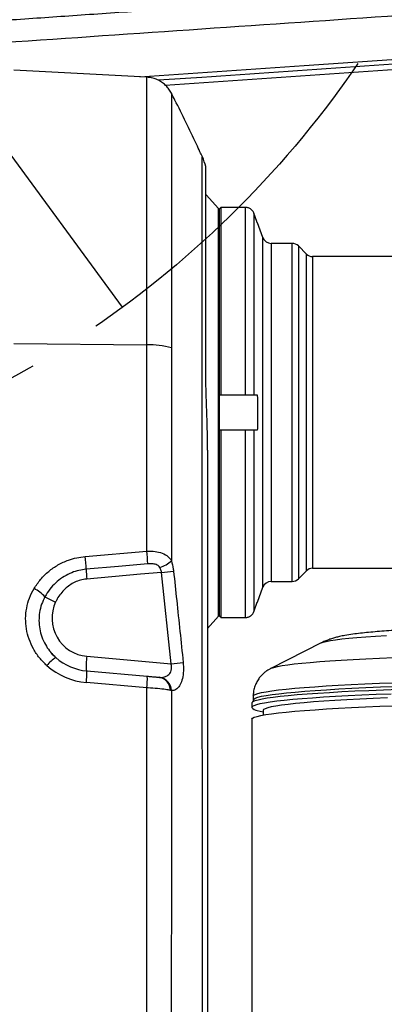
# Model space of a CAD drawing. Extents: x 0 to 8410, y 0 to 5940.
# Tile 48 of 158: x 1289 to 1413, y 3912 to 4247. Entities that reach past the tile are written whole.
import ezdxf

# ---------------------------------------------------------------- set-up
doc = ezdxf.new("R2010")
doc.units = 0
doc.header["$LTSCALE"] = 10
doc.linetypes.add('CENTERX2', pattern=[20.32, 12.7, -2.54, 2.54, -2.54])
doc.layers.get('0').update_dxf_attribs({"linetype": 'CONTINUOUS'})
doc.styles.add('SLDTEXTSTYLE0', font='TXT', dxfattribs={"width": 0.605})
doc.dimstyles.new('SLDDIMSTYLE1', dxfattribs={"dimtxt": 50, "dimasz": 50, "dimexe": 0, "dimexo": 0.0625, "dimgap": 12.5, "dimtad": 1, "dimdec": 1, "dimrnd": 1e-09, "dimzin": 12, "dimtxsty": 'SLDTEXTSTYLE0', "dimsah": 1, "dimcen": 0.09, "dimazin": 3, "dimtfac": 1, "dimtofl": 0, "dimtmove": 0, "dimatfit": 3, "dimtolj": 1, "dimtzin": 12})
doc.dimstyles.new('SLDDIMSTYLE6', dxfattribs={"dimtxt": 50, "dimasz": 50, "dimexe": 0, "dimexo": 0.0625, "dimgap": 12.5, "dimtad": 0, "dimtih": 1, "dimtoh": 1, "dimdec": 1, "dimrnd": 1e-09, "dimzin": 12, "dimtxsty": 'SLDTEXTSTYLE0', "dimblk1": 'NONE', "dimsah": 1, "dimcen": 0, "dimazin": 3, "dimtfac": 1, "dimtmove": 0, "dimatfit": 3, "dimtolj": 1, "dimtzin": 12})

# ---------------------------------------------------------------- blocks, each defined once
blk = doc.blocks.new('_D_19')
at = {"color": 7, "linetype": 'CONTINUOUS'}
for p, q in [((857.73, 4784.47), (645.25, 4784.47)), ((921.65, 4697.25), (857.73, 4784.47)), ((1323.64, 4148.79), (921.65, 4697.25))]:
    blk.add_line(p, q, dxfattribs=at)
blk.add_solid([(921.65, 4697.25), (898.15, 4742.01), (886.05, 4733.15)], dxfattribs=at)
at = {"color": 7, "linetype": 'CONTINUOUS', "char_height": 50, "attachment_point": 1, "style": 'SLDTEXTSTYLE0'}
for s, insert in [('%%c', (645.25, 4848.92)), ('680', (718.15, 4849.06))]:
    blk.add_mtext(s, dxfattribs=dict(at, insert=insert))
blk = doc.blocks.new('_NONE')
blk = doc.blocks.new('_D_21')
at = {"color": 7, "linetype": 'CONTINUOUS'}
for p, q in [((617.65, 4028.63), (617.65, 4923.91)), ((1627.65, 4028.63), (1627.65, 4923.91)), ((1627.65, 4908.91), (617.65, 4908.91))]:
    blk.add_line(p, q, dxfattribs=at)
for points in [[(617.65, 4908.91), (667.65, 4901.41), (667.65, 4916.41)], [(1627.65, 4908.91), (1577.65, 4916.41), (1577.65, 4901.41)]]:
    blk.add_solid(points, dxfattribs=at)
at = {"color": 7, "linetype": 'CONTINUOUS', "insert": (1046.26, 4973.37), "char_height": 50, "attachment_point": 1, "style": 'SLDTEXTSTYLE0'}
blk.add_mtext('1010', dxfattribs=at)

msp = doc.modelspace()

# ---------------------------------------------------------------- linework, layer by layer
at = {"color": 7, "linetype": 'CONTINUOUS'}
for p, q in [((1338.195329, 4224.376489), (1507.277181, 4236.033489)), ((1331.933057, 4227.053692), (1286.648025, 4229.42691)), ((1340.305721, 4221.557667), (1340.305766, 4221.566011)), ((1350.819906, 4199.92881), (1350.819876, 4199.922611)), ((1352.186938, 4187.021782), (1351.993015, 4186.848451)), ((1356.345644, 4182.366421), (1352.186938, 4187.021782)), ((1356.648018, 4119.021704), (1356.648018, 4182.262232)), ((1357.148027, 4182.764103), (1357.148027, 4119.021704)), ((1365.547394, 4182.764103), (1357.148027, 4182.764103)), ((1369.573956, 4177.521755), (1369.548505, 4177.521755)), ((1371.479189, 4172.495653), (1369.640981, 4177.546074)), ((1381.405374, 4170.521786), (1374.298265, 4170.521786)), ((1386.269351, 4166.900446), (1383.526703, 4169.642975)), ((1471.648028, 4166.021635), (1388.390651, 4166.021635)), ((1356.648018, 4119.021704), (1357.148027, 4119.021704)), ((1357.148027, 4119.021704), (1365.547394, 4119.021704)), ((1368.36647, 4119.021704), (1369.548505, 4119.021704)), ((1356.648018, 4043.78133), (1356.648018, 4107.02162)), ((1357.148027, 4107.02162), (1356.648018, 4107.02162)), ((1357.148027, 4107.02162), (1357.148027, 4043.279459)), ((1365.547394, 4107.02162), (1357.148027, 4107.02162)), ((1369.548505, 4107.02162), (1368.36647, 4107.02162)), ((1388.390651, 4060.021688), (1471.648028, 4060.021688)), ((1383.526703, 4056.400349), (1386.269351, 4059.143116)), ((1369.640981, 4048.497249), (1371.479189, 4053.547909)), ((1374.298265, 4055.521776), (1381.405374, 4055.521776)), ((1369.548505, 4048.521807), (1369.573956, 4048.521807)), ((1352.648025, 4039.537956), (1356.345644, 4043.676903)), ((1357.148027, 4043.279459), (1365.547394, 4043.279459)), ((1391.285142, 4034.610321), (1374.107172, 4025.902082)), ((1391.285142, 4034.610321), (1391.301622, 4034.618666)), ((1374.107172, 4025.902082), (1374.154856, 4025.925686)), ((1311.529806, 4025.090267), (1332.105314, 4023.289968)), ((1332.224628, 4023.266603), (1336.311688, 4022.908022)), ((1368.148019, 4016.494324), (1368.148019, 4015.216877)), ((1367.648026, 4014.099886), (1367.648026, 4012.65793)), ((1369.549399, 4011.647512), (1371.498024, 4011.133482)), ((1371.498024, 4011.627485), (1371.498024, 4010.062982)), ((1367.648026, 4008.630564), (1367.648026, 2980.701496))]:
    msp.add_line(p, q, dxfattribs=at)
at = {"color": 8, "linetype": 'CONTINUOUS'}
for p, q in [((1356.345644, 4113.021662), (1356.345644, 4182.366421)), ((1365.547394, 4119.021704), (1365.547394, 4182.764103)), ((1368.36647, 4180.782606), (1368.36647, 4119.021704)), ((1371.479189, 4113.021662), (1371.479189, 4172.495653)), ((1374.298265, 4170.521786), (1374.298265, 4055.521776)), ((1381.405374, 4113.021662), (1381.405374, 4170.521786)), ((1383.526703, 4169.642975), (1383.526703, 4056.400349)), ((1386.269351, 4113.021662), (1386.269351, 4166.900446)), ((1388.390651, 4166.021635), (1388.390651, 4060.021688)), ((1286.648025, 4136.469652), (1331.932326, 4135.991623)), ((1356.345644, 4043.676903), (1356.345644, 4113.021662)), ((1371.479189, 4053.547909), (1371.479189, 4113.021662)), ((1381.405374, 4055.521776), (1381.405374, 4113.021662)), ((1386.269351, 4059.143116), (1386.269351, 4113.021662)), ((1365.547394, 4043.279459), (1365.547394, 4107.02162)), ((1368.36647, 4107.02162), (1368.36647, 4045.260717)), ((1310.994437, 4064.034035), (1331.957569, 4065.853407)), ((1340.174785, 4027.557899), (1336.947849, 4058.584501)), ((1311.517751, 4030.071308), (1340.174785, 4027.557899)), ((1336.132174, 4022.923996), (1336.301943, 4022.910168)), ((1331.932282, 4019.314815), (1311.356773, 4021.115114)), ((1340.306272, 4018.389036), (1339.985927, 4018.458893))]:
    msp.add_line(p, q, dxfattribs=at)
at = {"color": 8, "linetype": 'CONTINUOUS', "flags": 128}
for points in [[(1329.5814, 4227.176716), (1385.457506, 4231.004288), (1455.036094, 4235.758592), (1503.599574, 4239.070703), (1503.599634, 4239.070703), (1503.599634, 4239.070703)], [(1332.248097, 4061.517288), (1322.310811, 4060.64706), (1311.285337, 4059.681465)], [(1336.947849, 4058.584501), (1329.762792, 4057.949354), (1311.489125, 4056.334783)], [(1391.301622, 4034.618666), (1391.962459, 4034.873535), (1393.021574, 4035.150101), (1394.428244, 4035.423328), (1396.177819, 4035.692503), (1398.264428, 4035.956671), (1400.681218, 4036.214878), (1403.420111, 4036.466171), (1406.472018, 4036.710073), (1409.826776, 4036.945392), (1413.473298, 4037.171652)], [(1374.154856, 4025.925686), (1374.310841, 4025.996496), (1375.187358, 4026.294996), (1376.411011, 4026.591112), (1377.978315, 4026.883652), (1379.884829, 4027.172138), (1382.125159, 4027.455379), (1384.692957, 4027.732899), (1387.580951, 4028.003742), (1390.780946, 4028.267433), (1394.283851, 4028.522779), (1398.079743, 4028.769304), (1402.157893, 4029.006054), (1406.506708, 4029.23279), (1411.113878, 4029.448559), (1415.966322, 4029.652883)], [(1368.148019, 4016.494562), (1368.325969, 4016.803791), (1368.859341, 4017.112543), (1369.746646, 4017.419626), (1370.985469, 4017.724087), (1372.572397, 4018.025209), (1374.503066, 4018.32204), (1376.772156, 4018.613865), (1379.373481, 4018.899729), (1382.299831, 4019.179155), (1385.543188, 4019.451191), (1389.094641, 4019.71512), (1392.944446, 4019.970228), (1397.081991, 4020.215799), (1401.495924, 4020.451118), (1406.174114, 4020.67547), (1411.103686, 4020.888378), (1416.27114, 4021.089126)], [(1368.148049, 4015.213301), (1368.148019, 4015.216877), (1368.327399, 4015.527536), (1368.865063, 4015.83748), (1369.75952, 4016.145756), (1371.008267, 4016.451408), (1372.607862, 4016.753723), (1374.553879, 4017.051746), (1376.84091, 4017.344524), (1379.46265, 4017.63158), (1382.411798, 4017.911722), (1385.680219, 4018.184711), (1389.258822, 4018.449356), (1393.137714, 4018.704941), (1397.306164, 4018.950989), (1401.752581, 4019.186546), (1406.464686, 4019.411136), (1411.429396, 4019.624283), (1416.63297, 4019.825031)]]:
    msp.add_lwpolyline(points, dxfattribs=at)
at = {"color": 7, "linetype": 'CONTINUOUS', "flags": 128}
for points in [[(1357.148027, 4182.764103), (1356.808548, 4182.423403), (1356.648018, 4182.262232)], [(1369.548505, 4177.521755), (1369.405603, 4177.916099), (1368.36647, 4180.782606)], [(1368.36647, 4045.260717), (1368.467962, 4045.540621), (1369.548505, 4048.521807)], [(1417.730292, 4018.776705), (1412.516137, 4018.581201), (1407.53146, 4018.373777), (1402.789732, 4018.154671), (1398.303708, 4017.924597), (1394.085517, 4017.684271), (1390.146514, 4017.43417), (1386.497309, 4017.175247), (1383.147766, 4016.90798), (1380.106887, 4016.633083), (1377.382865, 4016.351272), (1374.983063, 4016.063501), (1372.913947, 4015.770485), (1371.181076, 4015.472938), (1369.789144, 4015.171816), (1368.741905, 4014.867594), (1368.042176, 4014.561464), (1367.691835, 4014.253904), (1367.648026, 4014.099886)], [(1415.095379, 4017.238428), (1409.994235, 4017.036964), (1405.129423, 4016.82358), (1400.513997, 4016.598751), (1396.160414, 4016.36367), (1392.080446, 4016.118337), (1388.285061, 4015.863706), (1384.78451, 4015.600492), (1381.588211, 4015.32941), (1378.704777, 4015.050937), (1376.142015, 4014.766027), (1373.906782, 4014.475633), (1372.005155, 4014.180233), (1370.442247, 4013.880779), (1369.222244, 4013.577988), (1368.34847, 4013.272573), (1367.823248, 4012.965729), (1367.648026, 4012.65793), (1367.648026, 4012.65793)], [(1413.899263, 4015.930464), (1409.037163, 4015.722801), (1404.422035, 4015.503933), (1400.066754, 4015.274097), (1395.983448, 4015.03401), (1392.183503, 4014.784624), (1388.677498, 4014.526178), (1385.475209, 4014.259865), (1382.585575, 4013.98616), (1380.016645, 4013.706018), (1377.77557, 4013.419916), (1375.868609, 4013.128807), (1374.301066, 4012.833645), (1373.077294, 4012.534906), (1372.200733, 4012.233784), (1371.673828, 4011.930992), (1371.498024, 4011.627485), (1371.498024, 4011.627485)], [(1367.648026, 4008.630564), (1367.658978, 4008.707573), (1367.921775, 4009.015133), (1368.534302, 4009.321739), (1369.494905, 4009.626438), (1370.800962, 4009.928514), (1372.449001, 4010.227014), (1374.434551, 4010.521223), (1376.752248, 4010.810425), (1379.395863, 4011.093666), (1382.358273, 4011.37047), (1385.631462, 4011.639644), (1389.206668, 4011.900713), (1393.074175, 4012.153198), (1397.223612, 4012.395908), (1401.643773, 4012.628605), (1406.322738, 4012.850572), (1411.247899, 4013.061096), (1416.405996, 4013.259699)]]:
    msp.add_lwpolyline(points, dxfattribs=at)
at = {"color": 7, "linetype": 'CENTERX2'}
msp.add_circle((1122.648021, 4423.021738), 340, dxfattribs=at)
at = {"color": 7, "linetype": 'CONTINUOUS'}
for centre, radius, start, end in [((1332.648021, 4191.629627), 20, 14.5125903, 24.53387333), ((1355.458696, 4181.574188), 1.189325, 0, 41.77585159), ((1374.298271, 4173.521738), 3, 200, 270), ((1381.40538, 4167.521738), 3, 45, 90), ((1388.390662, 4169.021738), 3, 225, 270), ((1388.390662, 4057.021738), 3, 90, 135), ((1381.40538, 4058.521738), 3, 270, 315), ((1374.298271, 4052.521738), 3, 90, 160), ((1355.458696, 4044.469288), 1.189325, 318.22414841, 360), ((1369.843434, 4014.495001), 2.862629, 219.92186491, 264.10445722)]:
    msp.add_arc(centre, radius, start, end, dxfattribs=at)
at = {"color": 8, "linetype": 'CONTINUOUS'}
for centre, radius, start, end in [((1332.786406, 4108.685464), 27.319513, 74.02336578, 91.79150887), ((1252.480027, 4057.937265), 58.831172, 1.69892788, 5.94833356), ((1273.296914, 4059.745242), 58.977811, 1.72176643, 5.9446207), ((1366.800164, 4061.382364), 55.540877, 181.75491599, 185.21426145), ((1334.246967, 4068.696403), 8.633354, 284.18135449, 314.76139588), ((1300.569945, 4405.721253), 349.037643, 275.98242737, 276.66062094), ((1286.124485, 4039.319788), 15.668748, 44.60602632, 61.64770602), ((1340.162034, 4133.110669), 93.234686, 242.61691076, 245.10022847), ((1312.674053, 4043.018674), 12.998897, 154.85253076, 264.89657379), ((1305.353279, 4021.638832), 9.074087, 118.528234, 144.62727653), ((1331.177185, 4027.157705), 19.874166, 171.56991021, 185.9392866), ((1304.333609, 4380.58007), 354.836924, 275.79718728, 276.46886332), ((1286.001706, 4024.210123), 25.543267, 353.04052296, 1.97462976), ((1306.577215, 4022.409825), 25.543267, 353.04052296, 1.97462976), ((1335.466296, 4018.453683), 4.519634, 0.06604771, 81.52776882), ((1335.606931, 4018.260735), 4.701092, 1.56390055, 81.49820172)]:
    msp.add_arc(centre, radius, start, end, dxfattribs=at)
at = {"color": 7, "linetype": 'CONTINUOUS'}
msp.add_ellipse((1312.768811, 4043.021738), major_axis=(-12.55208, 13.119455), ratio=0.981825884, start_param=1.6572387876, end_param=2.300183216, dxfattribs=at)
at = {"color": 8, "linetype": 'CONTINUOUS'}
msp.add_ellipse((1313.030491, 4044.027529), major_axis=(-15.677452, 17.035035), ratio=0.9857087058, start_param=1.6746281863, end_param=2.3175726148, dxfattribs=at)
for points, knots in [([(1611.912062, 4354.088833), (1610.496312, 4349.832695), (1607.673839, 4341.347559), (1602.065926, 4329.165765), (1595.47215, 4317.501827), (1588.294633, 4307.198519), (1580.830305, 4298.209316), (1573.324576, 4290.465641), (1565.238832, 4283.341275), (1556.581669, 4276.851463), (1546.63311, 4270.612404), (1535.374826, 4264.870341), (1522.810207, 4259.864126), (1509.787761, 4256.08544), (1497.379874, 4253.663408), (1485.777506, 4252.622723), (1475.175023, 4251.952612), (1464.599213, 4251.209817), (1454.021978, 4250.486798), (1424.470052, 4248.452501), (1375.943389, 4245.121337), (1308.440454, 4240.486007), (1263.430535, 4237.398983), (1240.92788, 4235.855629)], [0, 0, 0, 0, 0.0321761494, 0.0641471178, 0.0960698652, 0.1282445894, 0.1541292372, 0.1798606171, 0.2055705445, 0.2314030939, 0.2574374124, 0.2897788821, 0.3219979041, 0.3543855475, 0.3869952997, 0.4125658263, 0.4379418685, 0.463325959, 0.4887098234, 0.5140935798, 0.6760861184, 0.8380596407, 1, 1, 1, 1]), ([(1242.405919, 4243.609001), (1249.839936, 4244.121791), (1264.915211, 4245.161667), (1287.296329, 4246.707985), (1309.891659, 4248.262804), (1332.214445, 4249.806419), (1351.411897, 4251.128496), (1367.259569, 4252.221038), (1380.068507, 4253.105864), (1392.742943, 4253.980817), (1405.281193, 4254.844453), (1417.766401, 4255.704785), (1429.3157, 4256.501926), (1436.703462, 4257.011634), (1439.814528, 4257.226278)], [0, 0, 0, 0, 0.1129463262, 0.2290412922, 0.3400745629, 0.4562906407, 0.5682731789, 0.6318219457, 0.6971408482, 0.7629479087, 0.8244563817, 0.887707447, 0.9527124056, 1, 1, 1, 1]), ([(1507.166227, 4237.642576), (1502.820792, 4237.34914), (1494.128749, 4236.762189), (1476.724381, 4235.573507), (1428.910805, 4232.328879), (1380.521214, 4229.034093), (1340.826617, 4226.32662), (1335.913917, 4225.991537)], [0, 0, 0, 0, 0.0761812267, 0.1523830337, 0.3047778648, 0.9139576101, 1, 1, 1, 1]), ([(1331.932326, 4135.991623), (1331.925238, 4139.069128), (1331.911062, 4145.224158), (1331.93939, 4154.267719), (1331.92473, 4163.128408), (1331.938389, 4171.625873), (1331.929977, 4179.66999), (1331.934357, 4187.191241), (1331.934437, 4194.266207), (1331.930022, 4200.734986), (1331.931554, 4206.580359), (1331.930018, 4211.730444), (1331.92873, 4216.233738), (1331.931051, 4219.980129), (1331.934754, 4222.959725), (1331.934446, 4225.163515), (1331.932584, 4226.529115), (1331.929898, 4227.122326), (1331.929483, 4227.004708), (1331.929406, 4226.982881)], [0, 0, 0, 0, 0.0607024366, 0.1214052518, 0.1836437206, 0.2463394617, 0.3071024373, 0.3685360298, 0.4299704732, 0.4926588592, 0.5534746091, 0.6149616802, 0.6764488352, 0.739195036, 0.8000049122, 0.861485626, 0.9229662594, 0.9857048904, 1, 1, 1, 1]), ([(1340.305766, 4221.566011), (1340.305827, 4221.584011), (1340.306141, 4221.675412), (1340.308507, 4221.278195), (1340.310501, 4220.463015), (1340.311294, 4219.098076), (1340.310754, 4217.24494), (1340.307113, 4214.716467), (1340.304871, 4211.404013), (1340.306518, 4207.182843), (1340.308072, 4202.247498), (1340.306449, 4196.685485), (1340.310383, 4190.545378), (1340.313371, 4183.89503), (1340.305779, 4176.670872), (1340.314818, 4169.003657), (1340.302851, 4160.970121), (1340.310186, 4152.646201), (1340.308768, 4143.964991), (1340.30691, 4137.970843), (1340.305974, 4134.949734)], [0, 0, 0, 0, 0.0118607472, 0.0602283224, 0.1092506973, 0.1584936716, 0.2086865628, 0.2591168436, 0.3201083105, 0.3815277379, 0.4433976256, 0.5063102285, 0.56718996, 0.6284956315, 0.6904583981, 0.7533229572, 0.8141792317, 0.875459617, 0.9372304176, 1, 1, 1, 1]), ([(1350.825762, 2859.31008), (1350.826807, 2867.106315), (1350.828896, 2882.699158), (1350.823327, 2906.166514), (1350.822072, 2929.788759), (1350.822933, 2953.604223), (1350.820357, 2977.580019), (1350.814499, 3001.699343), (1350.806116, 3025.829862), (1350.797953, 3049.239561), (1350.788871, 3071.883711), (1350.789186, 3097.761128), (1350.809894, 3127.735878), (1350.829231, 3173.348278), (1350.826697, 3296.994022), (1350.802372, 3588.472302), (1350.898256, 3858.618264), (1350.816524, 4054.903465), (1350.802493, 4077.285764), (1350.816924, 4103.40535), (1350.835513, 4119.073621), (1350.823442, 4131.171026), (1350.816049, 4139.59438), (1350.823914, 4145.098009), (1350.817138, 4151.127716), (1350.820585, 4157.556093), (1350.81836, 4163.718941), (1350.820201, 4169.498999), (1350.820402, 4174.869014), (1350.819584, 4179.791716), (1350.819255, 4184.273292), (1350.819252, 4188.234238), (1350.819237, 4191.657699), (1350.819029, 4194.526787), (1350.819074, 4196.828826), (1350.819464, 4198.527966), (1350.820329, 4199.561674), (1350.820281, 4200.022882), (1350.819964, 4199.943326), (1350.819906, 4199.92881)], [0, 0, 0, 0, 0.0167387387, 0.0334782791, 0.0502462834, 0.0670475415, 0.0840713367, 0.1011256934, 0.1182732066, 0.1354519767, 0.1512015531, 0.1669756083, 0.1916529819, 0.2163325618, 0.2656918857, 0.459753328, 0.8478762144, 0.8512297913, 0.8851309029, 0.8964337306, 0.9077364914, 0.9190348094, 0.9226619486, 0.9263035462, 0.9314308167, 0.9365957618, 0.9417969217, 0.947036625, 0.9521644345, 0.9573284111, 0.9625294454, 0.9677685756, 0.9729072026, 0.9780817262, 0.983293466, 0.9885441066, 0.9936772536, 0.9988463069, 1, 1, 1, 1]), ([(1331.957569, 4065.853407), (1331.962496, 4077.543039), (1331.972351, 4100.922257), (1331.945668, 4124.301849), (1331.932326, 4135.991623)], [0, 0, 0, 0, 0.5000009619, 1, 1, 1, 1]), ([(1340.305974, 4134.949734), (1340.310019, 4131.454943), (1340.337938, 4107.329667), (1340.331608, 4083.200307), (1340.326195, 4062.56633)], [0, 0, 0, 0, 0.1448601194, 1, 1, 1, 1]), ([(1293.565442, 4053.10898), (1294.26665, 4054.168335), (1295.689542, 4056.317984), (1298.473179, 4059.014182), (1301.67841, 4061.248377), (1304.923558, 4062.737284), (1308.069514, 4063.669066), (1310.013898, 4063.911684), (1310.994437, 4064.034035)], [0, 0, 0, 0, 0.1796259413, 0.3644976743, 0.5431978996, 0.7273307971, 0.8624948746, 1, 1, 1, 1]), ([(1331.957569, 4065.853407), (1332.468428, 4065.859461), (1333.857873, 4065.875929), (1336.109589, 4065.563341), (1338.302427, 4064.740728), (1339.648885, 4063.646368), (1340.164185, 4062.824671), (1340.326195, 4062.56633)], [0, 0, 0, 0, 0.1422778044, 0.3869702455, 0.6541298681, 0.89125852, 1, 1, 1, 1]), ([(1311.285337, 4059.681465), (1310.457615, 4059.57381), (1308.783983, 4059.356135), (1306.266377, 4058.535553), (1303.771364, 4057.296289), (1301.41255, 4055.583096), (1299.331517, 4053.475255), (1298.022227, 4051.648879), (1297.406743, 4050.54943), (1297.279885, 4050.322821)], [0, 0, 0, 0, 0.142053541, 0.2872284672, 0.4496918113, 0.6166255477, 0.7838305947, 0.95544494, 1, 1, 1, 1]), ([(1336.362069, 4060.326149), (1336.203453, 4060.535439), (1335.887432, 4060.952418), (1334.969529, 4061.381992), (1333.737157, 4061.592389), (1332.739829, 4061.542089), (1332.248097, 4061.517288)], [0, 0, 0, 0, 0.1800583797, 0.358740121, 0.6838271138, 1, 1, 1, 1]), ([(1336.947849, 4058.584501), (1336.869484, 4058.982014), (1336.746273, 4059.607009), (1336.464593, 4060.134247), (1336.362069, 4060.326149)], [0, 0, 0, 0, 0.63602497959, 1, 1, 1, 1]), ([(1340.326195, 4062.56633), (1340.575457, 4061.642393), (1340.884146, 4060.498173), (1341.026715, 4059.274905), (1341.054162, 4059.039404)], [0, 0, 0, 0, 0.8074821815, 1, 1, 1, 1]), ([(1311.489125, 4056.334783), (1311.451038, 4056.331271), (1310.736986, 4056.265424), (1309.35672, 4056.005825), (1306.801375, 4055.070643), (1304.479783, 4053.482923), (1302.595523, 4051.402383), (1301.568774, 4049.877753), (1301.077413, 4048.886033), (1300.90723, 4048.542549)], [0, 0, 0, 0, 0.0083604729, 0.1567406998, 0.3051467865, 0.6009341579, 0.7586411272, 0.9164050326, 1, 1, 1, 1]), ([(1341.054162, 4059.039404), (1341.407128, 4055.724935), (1342.508683, 4045.380967), (1343.581579, 4035.03391), (1344.310691, 4028.002312)], [0, 0, 0, 0, 0.3204252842, 1, 1, 1, 1]), ([(1297.954237, 4026.891758), (1297.074576, 4027.750378), (1295.315326, 4029.467549), (1293.271443, 4032.53517), (1291.765685, 4035.867347), (1290.866448, 4039.373136), (1290.601124, 4042.945683), (1290.953708, 4046.486368), (1291.896619, 4049.941894), (1293.009157, 4052.053264), (1293.565442, 4053.10898)], [0, 0, 0, 0, 0.12632062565, 0.25263094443, 0.37856034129, 0.5044813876, 0.62771345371, 0.75095059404, 0.87547167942, 1, 1, 1, 1]), ([(1297.279885, 4050.322821), (1296.871376, 4049.478568), (1296.042505, 4047.765566), (1295.38082, 4045.008005), (1295.161473, 4042.183474), (1295.424695, 4039.387963), (1296.154913, 4036.625763), (1297.324815, 4034.138776), (1298.383117, 4032.421099), (1299.088675, 4031.660026), (1299.218764, 4031.519701)], [0, 0, 0, 0, 0.1401847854, 0.2844372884, 0.4216759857, 0.5627916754, 0.7023078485, 0.8458578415, 0.9715795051, 1, 1, 1, 1]), ([(1336.301943, 4022.910168), (1336.445281, 4022.903576), (1337.126559, 4022.872246), (1338.217951, 4023.041507), (1339.387313, 4023.69727), (1340.098495, 4024.650107), (1340.335045, 4025.532577), (1340.392272, 4026.357755), (1340.330927, 4026.973307), (1340.203389, 4027.450807), (1340.174785, 4027.557899)], [0, 0, 0, 0, 0.0652594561, 0.310175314, 0.5096610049, 0.679039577, 0.8011377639, 0.8389068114, 0.9638702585, 1, 1, 1, 1]), ([(1344.310691, 4028.002312), (1344.370641, 4027.028815), (1344.490634, 4025.080321), (1344.10793, 4022.431845), (1343.342763, 4020.317657), (1342.191348, 4018.860494), (1341.108435, 4018.387053), (1340.442596, 4018.388699), (1340.306272, 4018.389036)], [0, 0, 0, 0, 0.1784543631, 0.3571839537, 0.5351940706, 0.7266626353, 0.9440368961, 1, 1, 1, 1]), ([(1331.968596, 3084.712674), (1331.952933, 3171.449212), (1331.92944, 3301.553998), (1331.948105, 3475.026563), (1331.951763, 3648.499249), (1331.901778, 3821.972478), (1331.90628, 3960.033648), (1331.928792, 4011.358233), (1331.932282, 4019.314815)], [0, 0, 0, 0, 0.2784171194, 0.4176256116, 0.5568342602, 0.8352511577, 0.9744598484, 1, 1, 1, 1]), ([(1339.985927, 4018.458893), (1339.470889, 4018.55672), (1338.311313, 4018.776973), (1335.665732, 4019.07353), (1333.346908, 4019.243359), (1332.092987, 4019.306698), (1331.932282, 4019.314815)], [0, 0, 0, 0, 0.2723090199, 0.6130864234, 0.9504124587, 1, 1, 1, 1]), ([(1340.306272, 4018.389036), (1340.303402, 4010.375777), (1340.284998, 3958.994351), (1340.281398, 3820.877542), (1340.322018, 3647.408888), (1340.318195, 3473.935876), (1340.305534, 3300.458417), (1340.316035, 3170.356363), (1340.323036, 3083.620955)], [0, 0, 0, 0, 0.0257164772, 0.1648953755, 0.4432609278, 0.5824444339, 0.7216273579, 1, 1, 1, 1])]:
    msp.add_open_spline(points, degree=3, knots=knots, dxfattribs=at)
at = {"color": 7, "linetype": 'CONTINUOUS'}
for points, knots in [([(1340.331634, 4221.568634), (1340.326227, 4221.581598), (1340.105644, 4222.110519), (1339.498612, 4222.983687), (1338.497537, 4224.175937), (1337.320508, 4225.180818), (1335.93915, 4226.033668), (1334.40097, 4226.645491), (1333.043194, 4226.991238), (1332.207252, 4227.00538), (1331.930568, 4227.010061)], [0, 0, 0, 0, 0.0040138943, 0.1637572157, 0.299829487, 0.4490111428, 0.6036546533, 0.7614947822, 0.9210584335, 1, 1, 1, 1]), ([(1350.838994, 4199.937631), (1350.569297, 4200.524272), (1349.911618, 4201.954845), (1348.064746, 4205.906854), (1345.25207, 4211.778317), (1342.389808, 4217.554765), (1340.720842, 4220.807359), (1340.32618, 4221.576502)], [0, 0, 0, 0, 0.08053806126, 0.19639885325, 0.54398673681, 0.8921662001, 1, 1, 1, 1]), ([(1352.648025, 4100.168039), (1352.608559, 4102.946592), (1352.529164, 4108.536212), (1352.166884, 4117.618052), (1351.986617, 4126.143904), (1351.996356, 4134.019197), (1351.990839, 4140.66218), (1351.996231, 4147.160699), (1351.992732, 4153.438999), (1351.995047, 4159.452372), (1351.99339, 4165.162799), (1351.99421, 4170.559837), (1351.994224, 4175.517041), (1351.994053, 4180.000485), (1351.993278, 4183.980047), (1351.992695, 4187.495897), (1351.993758, 4190.469489), (1351.995112, 4192.88173), (1351.994783, 4194.728566), (1351.993385, 4195.988123), (1351.993239, 4196.650072), (1351.993476, 4196.640939), (1351.993566, 4196.637441)], [0, 0, 0, 0, 0.0581250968, 0.1169303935, 0.1884326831, 0.2361482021, 0.2841807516, 0.3325637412, 0.3812861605, 0.4297626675, 0.4785828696, 0.5279336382, 0.5780128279, 0.6262556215, 0.6748353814, 0.7237719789, 0.7735334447, 0.8217761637, 0.8703580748, 0.9193300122, 0.9691053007, 1, 1, 1, 1]), ([(1356.648018, 4113.021662), (1356.648018, 4115.112354), (1356.648018, 4119.293758), (1356.648018, 4125.637511), (1356.648018, 4131.994942), (1356.648018, 4138.365486), (1356.648018, 4144.593258), (1356.648018, 4150.620502), (1356.648018, 4156.316744), (1356.648018, 4161.582304), (1356.648018, 4166.329207), (1356.648018, 4170.486623), (1356.648018, 4174.002166), (1356.648018, 4177.145053), (1356.648018, 4179.63027), (1356.648018, 4181.276392), (1356.648018, 4181.475918), (1356.648018, 4181.574156)], [0, 0, 0, 0, 0.0582524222, 0.116505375, 0.1782585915, 0.2400063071, 0.3038240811, 0.3686506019, 0.4341682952, 0.5000355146, 0.5659019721, 0.6314178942, 0.6962446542, 0.7600642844, 0.842345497, 0.9223776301, 1, 1, 1, 1]), ([(1368.36647, 4180.782606), (1368.352915, 4180.818615), (1368.220222, 4181.171124), (1367.833245, 4181.791518), (1367.03161, 4182.433719), (1366.220668, 4182.729805), (1365.715937, 4182.755517), (1365.547394, 4182.764103)], [0, 0, 0, 0, 0.03158362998, 0.30918473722, 0.58598535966, 0.86174994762, 1, 1, 1, 1]), ([(1365.547394, 4119.021704), (1365.847196, 4119.021704), (1366.483055, 4119.021704), (1367.359544, 4119.021704), (1368.023184, 4119.021704), (1368.263701, 4119.021704), (1368.36647, 4119.021704)], [0, 0, 0, 0, 0.2449823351, 0.5195908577, 0.7947286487, 1, 1, 1, 1]), ([(1369.548505, 4119.021704), (1369.614892, 4115.52385), (1369.690829, 4111.522863), (1369.564403, 4107.524431), (1369.548505, 4107.02162)], [0, 0, 0, 0, 0.8742478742, 1, 1, 1, 1]), ([(1356.648018, 4044.469406), (1356.648018, 4044.524322), (1356.648018, 4044.634149), (1356.648018, 4045.544835), (1356.648018, 4047.031755), (1356.648018, 4049.207255), (1356.648018, 4052.040335), (1356.648018, 4055.556897), (1356.648018, 4059.714323), (1356.648018, 4064.461247), (1356.648018, 4069.72681), (1356.648018, 4075.422804), (1356.648018, 4081.450289), (1356.648018, 4088.348984), (1356.648018, 4096.091497), (1356.648018, 4104.575308), (1356.648018, 4110.234974), (1356.648018, 4113.021662)], [0, 0, 0, 0, 0.058255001, 0.1165051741, 0.1782572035, 0.2400044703, 0.3038241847, 0.3686510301, 0.4341683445, 0.5000348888, 0.565902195, 0.6314181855, 0.6962447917, 0.7600646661, 0.8423456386, 0.9223746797, 1, 1, 1, 1]), ([(1368.36647, 4107.02162), (1368.352916, 4107.02162), (1368.220232, 4107.02162), (1367.833219, 4107.02162), (1367.031598, 4107.02162), (1366.22067, 4107.02162), (1365.715937, 4107.02162), (1365.547394, 4107.02162)], [0, 0, 0, 0, 0.0315843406, 0.3091709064, 0.5859726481, 0.8617461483, 1, 1, 1, 1]), ([(1352.648025, 4100.168039), (1352.648025, 4079.818079), (1352.648025, 3991.930466), (1352.648025, 3836.503316), (1352.648025, 3633.837648), (1352.648025, 3431.241013), (1352.648025, 3286.075379), (1352.648025, 3198.631371), (1352.648025, 3168.748889), (1352.648025, 3138.853335), (1352.648025, 3108.907318), (1352.648025, 3078.859028), (1352.648025, 3051.083325), (1352.648025, 3025.554008), (1352.648025, 3002.319222), (1352.648025, 2979.025042), (1352.648025, 2957.101341), (1352.648025, 2936.58764), (1352.648025, 2917.500528), (1352.648025, 2898.457749), (1352.648025, 2879.458228), (1352.648025, 2866.811727), (1352.648025, 2860.490491)], [0, 0, 0, 0, 0.0493761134, 0.2132460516, 0.3771160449, 0.5409861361, 0.7048560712, 0.7290976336, 0.7533470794, 0.7775961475, 0.8018372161, 0.8260682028, 0.8502973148, 0.868750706, 0.8872202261, 0.9056896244, 0.9241427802, 0.9393013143, 0.9544667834, 0.9696442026, 0.9848269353, 1, 1, 1, 1]), ([(1356.648018, 4043.78133), (1356.701527, 4043.727605), (1356.868169, 4043.560287), (1357.03486, 4043.393018), (1357.148027, 4043.279459)], [0, 0, 0, 0, 0.3210977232, 1, 1, 1, 1]), ([(1365.547394, 4043.279459), (1365.691223, 4043.285689), (1366.169653, 4043.306412), (1366.837569, 4043.531345), (1367.571853, 4044.018371), (1368.077508, 4044.588473), (1368.288684, 4045.079756), (1368.36647, 4045.260717)], [0, 0, 0, 0, 0.1179415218, 0.3923198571, 0.5625322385, 0.8388613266, 1, 1, 1, 1]), ([(1426.346233, 4039.440204), (1425.619525, 4039.406162), (1423.544478, 4039.308956), (1420.362986, 4039.1365), (1416.786664, 4038.921958), (1413.440563, 4038.694307), (1410.30713, 4038.451806), (1407.37716, 4038.190812), (1404.617157, 4037.903193), (1401.942403, 4037.569779), (1399.654339, 4037.214036), (1397.730714, 4036.834457), (1396.239129, 4036.47448), (1394.904028, 4036.09041), (1393.600105, 4035.636353), (1392.449442, 4035.181837), (1391.685129, 4034.797843), (1391.405841, 4034.657528)], [0, 0, 0, 0, 0.044536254, 0.1271691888, 0.2102890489, 0.294087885, 0.378871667, 0.465157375, 0.553906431, 0.64716036, 0.7504186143, 0.8181810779, 0.8695292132, 0.9115680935, 0.9480706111, 0.9810244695, 1, 1, 1, 1]), ([(1299.132397, 4031.597902), (1299.18828, 4031.521121), (1299.655274, 4030.879487), (1300.242285, 4030.339876), (1300.759053, 4029.864837)], [0, 0, 0, 0, 0.1196646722, 1, 1, 1, 1]), ([(1301.024651, 4029.652168), (1300.87869, 4029.769245), (1300.198733, 4030.314649), (1299.642866, 4030.983344), (1299.206322, 4031.508495)], [0, 0, 0, 0, 0.2146612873, 1, 1, 1, 1]), ([(1374.297341, 4025.984575), (1374.126716, 4025.903921), (1373.687249, 4025.696184), (1372.873032, 4025.203675), (1371.900957, 4024.486398), (1370.924923, 4023.571619), (1369.998816, 4022.441002), (1369.188525, 4021.094667), (1368.578086, 4019.56792), (1368.200006, 4018.012466), (1368.185762, 4016.972788), (1368.179312, 4016.501953)], [0, 0, 0, 0, 0.0826652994, 0.2129151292, 0.3323764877, 0.4470929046, 0.5608089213, 0.6748689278, 0.7895996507, 0.9047167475, 1, 1, 1, 1]), ([(1332.105314, 4023.289968), (1332.185656, 4023.282979), (1332.811699, 4023.228515), (1333.972263, 4023.124663), (1335.296741, 4023.004114), (1335.874916, 4022.948667), (1336.132174, 4022.923996)], [0, 0, 0, 0, 0.04961189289, 0.38658919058, 0.72706377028, 1, 1, 1, 1]), ([(1368.145203, 4015.234281), (1368.118851, 4015.038501), (1368.065821, 4014.644506), (1367.865699, 4014.446068), (1367.845869, 4014.429688), (1367.845496, 4014.42938)], [0, 0, 0, 0, 0.49216824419, 0.99045234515, 1, 1, 1, 1])]:
    msp.add_open_spline(points, degree=3, knots=knots, dxfattribs=at)

# ---------------------------------------------------------------- dimensions: what is measured, and where the dimension line sits
dim = msp.add_linear_dim(base=(617.648021, 4908.914086), p1=(1627.648021, 4008.6305), p2=(617.648021, 4008.6305), dimstyle='SLDDIMSTYLE1', dxfattribs=at)
dim.commit()
dim.dimension.update_dxf_attribs({"geometry": '_D_21', "text_midpoint": (1122.648021, 4908.914086), "dimtype": 160})
dim = msp.add_diameter_dim_2p(p1=(1323.641465, 4148.792572), p2=(921.654577, 4697.250904), dimstyle='SLDDIMSTYLE6', dxfattribs=at)
dim.commit()
dim.dimension.update_dxf_attribs({"geometry": '_D_19', "text_midpoint": (738.988009, 4824.05184), "dimtype": 163})

doc.saveas('drawing.dxf')
